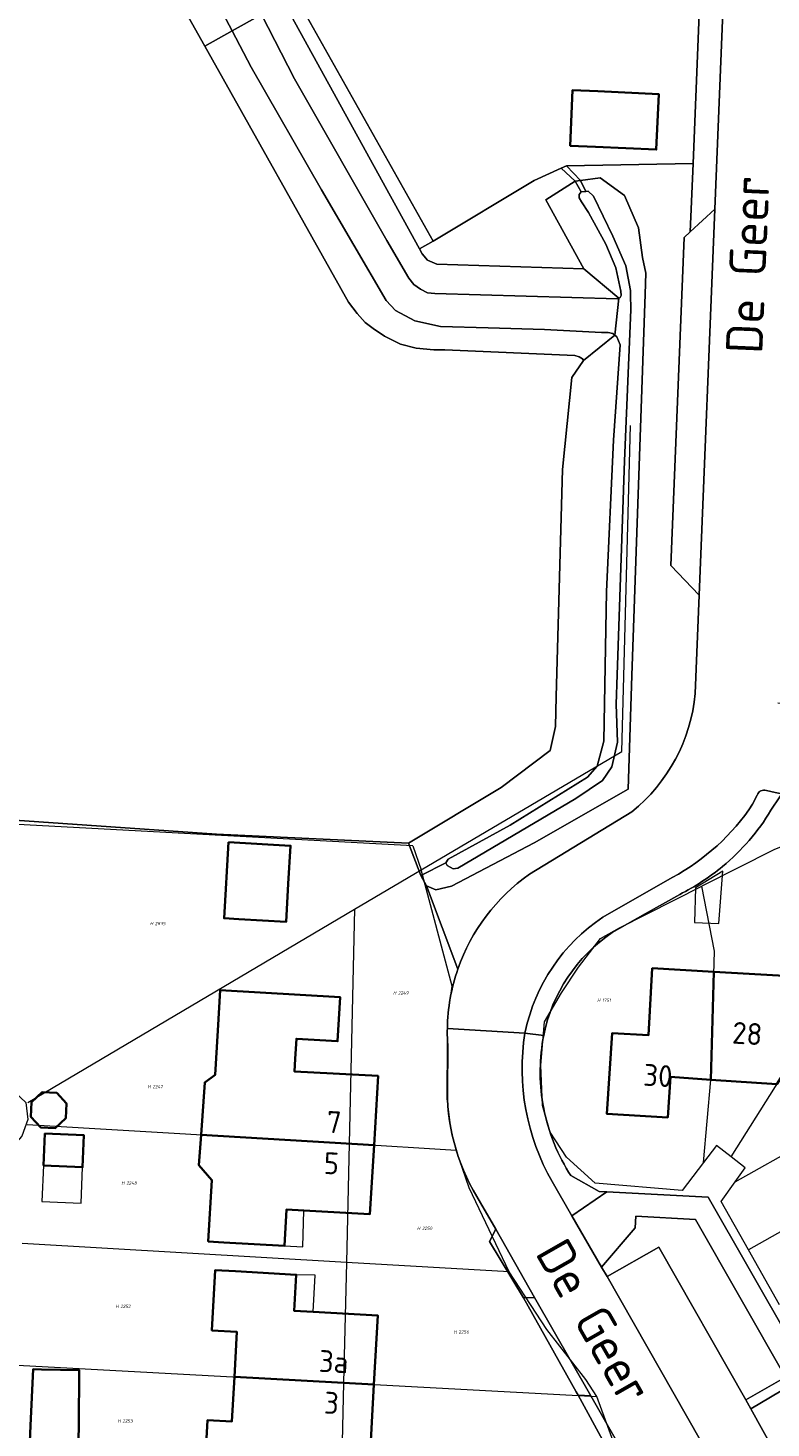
# Model space of a CAD drawing. Header units: metres. Extents: x 104777 to 177370, y 409697 to 438337.
# Tile 113 of 133: x 129681 to 129742, y 423448 to 423563. Entities that reach past the tile are written whole.
import ezdxf
from ezdxf.enums import TextEntityAlignment as Align
from ezdxf.lldxf.tags import DXFTag

# ---------------------------------------------------------------- set-up
doc = ezdxf.new("R2010")
doc.units = ezdxf.units.M
for name, color, linetype, lineweight in [('B-WE-GR-FRUITTEELT-GV', 40, 'Continuous', 13), ('B-WE-GR-GROENVOORZIENING-GV', 80, 'Continuous', 18), ('B-WE-GR-HAAG-GV', 90, 'Continuous', 13), ('B-WE-IE-TERREINAFSCHEIDING_KUNSTMATIG_HEKWERK-G', 20, 'IE-TERREINAFSCHEIDING_KUNSTMATIG-SO', 18), ('B-WE-KG-GRENS_PERCEEL-G', 150, 'KG-PERCEEL-SO', 18), ('B-WE-KG-GRENS_PERCEEL-S', 150, 'Continuous', 25), ('B-WE-OG-BEBOUWING-G', 7, 'Continuous', 35), ('B-WE-OG-BEBOUWING-GV', 7, 'Continuous', 35), ('B-WE-OG-BEBOUWING_HUISNUMMER-T18', 10, 'Continuous', 18), ('B-WE-OG-BEBOUWING_LUIFEL-GV', 7, 'Continuous', 18), ('B-WE-OG-BEBOUWING_STRAATNAAM-T18', 10, 'Continuous', 18), ('B-WE-OG-TERREIN_BEGROEID-GV', 7, 'Continuous', 18), ('B-WE-OG-TERREIN_ERF-GV', 7, 'Continuous', 18), ('B-WE-OG-TERREIN_OEVER-GV', 7, 'Continuous', 18), ('B-WE-OG-WATER_SLOOT-GV', 120, 'Continuous', 18), ('B-WE-VH-HALFVERHARDING_GRASBETONSTEEN-GV', 130, 'Continuous', 18), ('B-WE-VH-OPENVERHARDING_BETONSTRAATSTEEN-GV', 90, 'Continuous', 18), ('B-WE-VH-OPENVERHARDING_SIERBESTRATING-GV', 90, 'Continuous', 18), ('B-WE-VH-OPENVERHARDING_TEGEL-GV', 90, 'Continuous', 18)]:
    doc.layers.add(name, color=color, linetype=linetype, lineweight=lineweight)
doc.styles.add('NLCS-ISO', font='NLCS-ISO.ttf')
doc.styles.add('NLCS-ISO-M20-T18', font='NLCS-ISO.ttf', dxfattribs={"height": 0.036})
doc.styles.get("Standard").update_dxf_attribs({"font": 'Romans.shx'})
doc.linetypes.add('IE-TERREINAFSCHEIDING_KUNSTMATIG-SO', pattern='A,4,[82,NLCS.SHX,S=0.75,R=90,X=0,Y=0],4,-2', length=10)
tags = doc.linetypes.add('KG-PERCEEL-SO', pattern='A,5.5,-2,["P",Standard,S=1.8,R=0,X=-0.5,Y=-0.9],-2,5.5,-2,[5,NLCS.SHX,S=0.75,R=0,X=0,Y=0],-2', length=19).pattern_tags.tags
tags[6] = DXFTag(74, 10)

# ---------------------------------------------------------------- blocks, each defined once
blk = doc.blocks.new('SKG-PERCEELNUMMER-SO')
at = {"style": 'NLCS-ISO', "oblique": 10, "flags": 1}
for tag, p in [('GEMEENTECODE', (0, 2.55)), ('PERCEELGROOTTE', (0, -2.45))]:
    blk.add_attdef(tag, text='', height=1.8, dxfattribs=at).set_placement(p, align=Align.MIDDLE_CENTER)
at = {"style": 'NLCS-ISO', "oblique": 10}
blk.add_attdef('SECTIE', text='', height=1.8, dxfattribs=at).set_placement((-0.5, 0), align=Align.MIDDLE_RIGHT)
blk.add_attdef('PERCEELNUMMER', text='', height=1.8, dxfattribs=at).set_placement((0.5, 0), align=Align.MIDDLE_LEFT)

msp = doc.modelspace()

# ---------------------------------------------------------------- linework, layer by layer
at = {"layer": 'B-WE-GR-FRUITTEELT-GV', "ltscale": 20, "flags": 128}
msp.add_lwpolyline([(129665.253, 423498.873), (129696.506, 423496.691), (129712.287, 423495.944), (129719.909, 423500.548), (129723.951, 423503.577), (129724.4, 423505.56), (129724.438, 423508.028), (129724.955, 423526.723), (129725.745, 423534.303), (129726.7, 423535.689), (129726.609, 423535.833), (129726.336, 423536.005), (129725.987, 423536.098), (129715.285, 423536.577), (129714.383, 423536.563), (129712.922, 423536.714), (129711.625, 423537.028), (129710.311, 423537.699), (129709.396, 423538.314), (129708.727, 423538.832), (129708.057, 423539.57), (129707.361, 423540.498), (129695.536, 423561.575), (129687.805, 423575.357)], dxfattribs=at)
at = {"layer": 'B-WE-GR-GROENVOORZIENING-GV', "ltscale": 20, "flags": 128}
msp.add_lwpolyline([(129726.875, 423549.601), (129726.439, 423550.509), (129726.01, 423550.452), (129726.505, 423549.563)], close=True, dxfattribs=at)
at = {"layer": 'B-WE-GR-HAAG-GV', "ltscale": 20, "flags": 128}
msp.add_lwpolyline([(129726.01, 423550.452), (129726.505, 423549.563), (129726.875, 423549.601), (129726.439, 423550.509)], close=True, dxfattribs=at)
at = {"layer": 'B-WE-IE-TERREINAFSCHEIDING_KUNSTMATIG_HEKWERK-G', "ltscale": 20, "flags": 128}
for points in [[(129742.12, 423498.66), (129742.838, 423499.769)], [(129731.769, 423490.132), (129734.61, 423491.74)], [(129729.919, 423443.793), (129726.246, 423450.511)]]:
    msp.add_lwpolyline(points, dxfattribs=at)
at = {"layer": 'B-WE-IE-TERREINAFSCHEIDING_KUNSTMATIG_HEKWERK-G', "ltscale": 20}
for points in [[(129738.137, 423494.039, 0.0836872), (129742.12, 423498.66)], [(129734.61, 423491.74, 0.057644), (129738.137, 423494.039)]]:
    msp.add_lwpolyline(points, format="xyb", dxfattribs=at)
at = {"layer": 'B-WE-KG-GRENS_PERCEEL-G', "ltscale": 20, "flags": 128}
for points in [[(129713.329, 423493.746), (129729.847, 423503.511), (129730.565, 423530.34)], [(129712.66, 423495.729), (129664.36, 423498.351)], [(129712.66, 423495.729), (129713.329, 423493.746)], [(129751.22, 423492.85), (129750.34, 423494.43), (129747.53, 423492.89), (129746.29, 423494.729), (129745.111, 423495.716), (129743.757, 423495.991), (129742.365, 423495.404), (129736.435, 423492.408)], [(129707.855, 423490.509), (129713.329, 423493.746)], [(129716.214, 423470.69), (129715.774, 423472.513), (129715.477, 423474.901), (129715.505, 423479.662), (129715.535, 423481.664), (129715.88, 423484.193), (129713.329, 423493.746)], [(129736.573, 423469.667), (129734.82, 423467.373), (129727.656, 423467.975), (129725.303, 423470.094), (129723.955, 423472.168), (129723.331, 423474.355), (129723.188, 423477.673), (129723.487, 423481.259), (129724.885, 423483.645), (129726.271, 423485.744), (129728.099, 423488.111), (129729.647, 423488.979), (129736.435, 423492.408)], [(129736.573, 423469.667), (129737.162, 423476.482), (129737.472, 423487.053), (129736.435, 423492.408)], [(129738.838, 423470.139), (129748.05, 423484.76), (129750.979, 423486.637), (129753.707, 423488.124), (129751.165, 423492.821), (129751.22, 423492.85)], [(129680.976, 423474.612), (129707.855, 423490.509)], [(129707.855, 423490.509), (129707.407, 423471.225)], [(129739.171, 423468.063), (129761.438, 423480.58)], [(129764.002, 423475.846), (129740.26, 423462.487)], [(129680.903, 423472.787), (129707.407, 423471.225)], [(129707.407, 423471.225), (129707.18, 423461.437)], [(129707.407, 423471.225), (129716.214, 423470.69)], [(129720.579, 423460.655), (129717.284, 423467.566), (129716.214, 423470.69)], [(129738.838, 423470.139), (129737.641, 423471.065), (129736.573, 423469.667)], [(129739.171, 423468.063), (129740.006, 423469.234), (129738.838, 423470.139)], [(129740.26, 423462.487), (129738.015, 423466.442), (129739.171, 423468.063)], [(129707.18, 423461.437), (129680.514, 423462.994)], [(129742.83, 423457.961), (129740.26, 423462.487)], [(129707.18, 423461.437), (129706.95, 423451.526)], [(129720.579, 423460.655), (129707.18, 423461.437)], [(129727.779, 423450.391), (129726.882, 423451.813), (129723.681, 423455.912), (129720.579, 423460.655)], [(129680.117, 423452.988), (129706.95, 423451.526)], [(129706.95, 423451.526), (129706.724, 423441.776)], [(129706.95, 423451.526), (129727.779, 423450.391)], [(129731.201, 423440.322), (129729.815, 423444.846), (129727.779, 423450.391)]]:
    msp.add_lwpolyline(points, dxfattribs=at)
at = {"layer": 'B-WE-OG-BEBOUWING-G', "ltscale": 20, "flags": 128}
for points in [[(129737.162, 423476.482), (129737.422, 423485.362), (129732.35, 423485.65), (129732.03, 423480.14), (129729.04, 423480.3), (129728.61, 423473.68), (129733.63, 423473.37), (129733.84, 423476.71)], [(129737.422, 423485.362), (129737.162, 423476.482), (129742.6, 423476.11), (129748.05, 423484.76)], [(129702.968, 423478.194), (129703.062, 423479.846), (129706.457, 423479.653), (129706.663, 423483.287), (129696.799, 423483.848), (129696.604, 423480.543), (129696.388, 423476.889), (129695.519, 423476.255), (129695.221, 423471.943), (129709.455, 423471.101), (129709.79, 423476.79), (129702.91, 423477.17)], [(129702.09, 423462.8), (129702.25, 423465.79), (129703.682, 423465.713), (129709.12, 423465.42), (129709.455, 423471.101), (129695.221, 423471.943), (129695.049, 423469.458), (129696.118, 423468.221), (129695.82, 423463.17), (129697.1, 423463.08)], [(129709.45, 423451.39), (129709.76, 423457.08), (129704.459, 423457.373), (129702.88, 423457.46), (129703.05, 423460.43), (129698.05, 423460.71), (129696.392, 423460.803), (129696.121, 423455.841), (129698.165, 423455.729), (129697.962, 423452.016)], [(129709.45, 423451.39), (129697.962, 423452.016), (129697.762, 423448.354), (129695.76, 423448.463), (129695.486, 423443.457), (129697.1, 423443.37), (129701.158, 423443.151), (129702.1, 423443.1), (129702.26, 423446.07), (129707.101, 423445.81), (129709.14, 423445.7)]]:
    msp.add_lwpolyline(points, close=True, dxfattribs=at)
at = {"layer": 'B-WE-OG-BEBOUWING-GV', "ltscale": 20, "flags": 128}
for points in [[(129727.88, 423557.86), (129725.797, 423557.956), (129725.597, 423553.372), (129727.68, 423553.28), (129732.68, 423553.06), (129732.88, 423557.63)], [(129697.485, 423496.04), (129697.116, 423489.77), (129698.332, 423489.698), (129702.218, 423489.469), (129702.402, 423492.604), (129702.587, 423495.74)], [(129737.162, 423476.482), (129737.422, 423485.362), (129732.35, 423485.65), (129732.03, 423480.14), (129729.04, 423480.3), (129728.61, 423473.68), (129733.63, 423473.37), (129733.84, 423476.71)], [(129737.422, 423485.362), (129737.162, 423476.482), (129742.6, 423476.11), (129748.05, 423484.76)], [(129702.968, 423478.194), (129703.062, 423479.846), (129706.457, 423479.653), (129706.663, 423483.287), (129696.799, 423483.848), (129696.604, 423480.543), (129696.388, 423476.889), (129695.519, 423476.255), (129695.221, 423471.943), (129709.455, 423471.101), (129709.79, 423476.79), (129702.91, 423477.17)], [(129683.343, 423475.397), (129682.145, 423475.446), (129681.264, 423474.634), (129681.214, 423473.436), (129682.027, 423472.554), (129683.225, 423472.505), (129684.106, 423473.317), (129684.156, 423474.515)], [(129682.254, 423469.414), (129685.474, 423469.273), (129685.589, 423471.902), (129682.368, 423472.043)], [(129702.09, 423462.8), (129702.25, 423465.79), (129703.682, 423465.713), (129709.12, 423465.42), (129709.455, 423471.101), (129695.221, 423471.943), (129695.049, 423469.458), (129696.118, 423468.221), (129695.82, 423463.17), (129697.1, 423463.08)], [(129709.45, 423451.39), (129709.76, 423457.08), (129704.459, 423457.373), (129702.88, 423457.46), (129703.05, 423460.43), (129698.05, 423460.71), (129696.392, 423460.803), (129696.121, 423455.841), (129698.165, 423455.729), (129697.962, 423452.016)], [(129685.16, 423448.023), (129685.185, 423452.573), (129682.092, 423452.63), (129681.394, 423452.638), (129681.19, 423448), (129680.987, 423443.361), (129682.051, 423443.384), (129685.049, 423443.328)], [(129709.45, 423451.39), (129697.962, 423452.016), (129697.762, 423448.354), (129695.76, 423448.463), (129695.486, 423443.457), (129697.1, 423443.37), (129701.158, 423443.151), (129702.1, 423443.1), (129702.26, 423446.07), (129707.101, 423445.81), (129709.14, 423445.7)]]:
    msp.add_lwpolyline(points, close=True, dxfattribs=at)
at = {"layer": 'B-WE-OG-BEBOUWING_LUIFEL-GV', "ltscale": 20, "flags": 128}
for points in [[(129735.921, 423492.272), (129735.818, 423489.41), (129737.837, 423489.33), (129738.158, 423493.638)], [(129685.474, 423469.273), (129682.254, 423469.414), (129682.125, 423466.456), (129685.345, 423466.316)], [(129703.682, 423465.713), (129702.25, 423465.79), (129702.09, 423462.8), (129703.603, 423462.718)], [(129703.05, 423460.43), (129702.88, 423457.46), (129704.459, 423457.373), (129704.611, 423460.381)]]:
    msp.add_lwpolyline(points, close=True, dxfattribs=at)
at = {"layer": 'B-WE-OG-TERREIN_BEGROEID-GV', "ltscale": 20, "flags": 128}
for points in [[(129702.01, 423565.207), (129713.186, 423544.879), (129714.32, 423545.503), (129702.977, 423565.738)], [(129713.186, 423544.879), (129713.412, 423544.468), (129713.868, 423543.947), (129714.617, 423543.621), (129726.73, 423543.24), (129723.6, 423548.92), (129726.01, 423550.452), (129724.846, 423551.52), (129722.641, 423550.514), (129714.32, 423545.503)], [(129726.439, 423550.509), (129725.294, 423551.724), (129724.846, 423551.52), (129726.01, 423550.452)], [(129743.31, 423451.982), (129735.91, 423464.98), (129731, 423465.25), (129730.95, 423464.3), (129728.18, 423461.05), (129728.626, 423460.268), (129732.882, 423462.696), (129740.048, 423450.135)], [(129722.673, 423458.555), (129721.757, 423458.524), (129726.096, 423450.786), (129726.246, 423450.511), (129727.298, 423450.45)]]:
    msp.add_lwpolyline(points, close=True, dxfattribs=at)
for points in [[(129735.89, 423508.27), (129736.2, 423516.36), (129733.88, 423518.81), (129734.98, 423545.82), (129735.478, 423546.282), (129735.704, 423551.897), (129725.294, 423551.724), (129726.439, 423550.509), (129728.059, 423550.726), (129730.055, 423549.273), (129731.215, 423546.602), (129731.56, 423544.182), (129731.82, 423542.88), (129731.761, 423541.151), (129730.682, 423509.761), (129730.36, 423500.4), (129722.639, 423495.972), (129715.828, 423492.417), (129714.545, 423492.102), (129713.762, 423492.43), (129716.356, 423485.589)], [(129722.24, 423493.39), (129730.66, 423498.53)], [(129739.93, 423439.12), (129750.86, 423438.72), (129743.701, 423451.294), (129740.47, 423449.395), (129743.997, 423442.986), (129739.18, 423440.416), (129739.26, 423439.92)]]:
    msp.add_lwpolyline(points, dxfattribs=at)
at = {"layer": 'B-WE-OG-TERREIN_BEGROEID-GV', "ltscale": 20}
for points in [[(129730.66, 423498.53, 0.2022667), (129735.89, 423508.27)], [(129716.356, 423485.589, -0.157913), (129722.24, 423493.39)]]:
    msp.add_lwpolyline(points, format="xyb", dxfattribs=at)
at = {"layer": 'B-WE-OG-TERREIN_ERF-GV', "ltscale": 20, "flags": 128}
for points in [[(129702.977, 423565.738), (129714.32, 423545.503), (129722.641, 423550.514), (129724.846, 423551.52), (129725.294, 423551.724), (129735.704, 423551.897), (129737, 423584.1)], [(129742.838, 423499.769), (129742.12, 423498.66)], [(129713.762, 423492.43), (129713.301, 423493.292), (129712.287, 423495.944), (129696.506, 423496.691), (129665.253, 423498.873), (129679.525, 423475.803), (129680.796, 423474.594), (129680.978, 423473.205), (129680.466, 423471.824), (129679.271, 423470.449), (129645.791, 423450.833), (129632.995, 423442.911)], [(129716.356, 423485.589), (129713.762, 423492.43)], [(129734.61, 423491.74), (129731.769, 423490.132), (129729.06, 423488.6)], [(129742.6, 423476.11), (129737.162, 423476.482), (129733.84, 423476.71), (129733.63, 423473.37), (129728.61, 423473.68), (129729.04, 423480.3), (129732.03, 423480.14), (129732.35, 423485.65), (129737.422, 423485.362), (129748.05, 423484.76)], [(129715.49, 423475.53), (129715.53, 423479.21)], [(129725.47, 423468.86), (129725.66, 423468.59), (129727.98, 423467.29), (129728.605, 423467.257), (129736.96, 423466.82), (129754.03, 423436.94)], [(129730.434, 423442.852), (129726.246, 423450.511), (129726.096, 423450.786), (129721.757, 423458.524), (129718.962, 423463.162), (129719.471, 423464.166), (129718.23, 423466.34)]]:
    msp.add_lwpolyline(points, dxfattribs=at)
for points in [[(129725.597, 423553.372), (129725.797, 423557.956), (129727.88, 423557.86), (129732.88, 423557.63), (129732.68, 423553.06), (129727.68, 423553.28)], [(129698.332, 423489.698), (129697.116, 423489.77), (129697.485, 423496.04), (129702.587, 423495.74), (129702.402, 423492.604), (129702.218, 423489.469)], [(129703.682, 423465.713), (129702.25, 423465.79), (129702.09, 423462.8), (129697.1, 423463.08), (129695.82, 423463.17), (129696.118, 423468.221), (129695.049, 423469.458), (129695.221, 423471.943), (129695.519, 423476.255), (129696.388, 423476.889), (129696.604, 423480.543), (129696.799, 423483.848), (129706.663, 423483.287), (129706.457, 423479.653), (129703.062, 423479.846), (129702.968, 423478.194), (129702.91, 423477.17), (129709.79, 423476.79), (129709.455, 423471.101), (129709.12, 423465.42)], [(129683.343, 423475.397), (129684.156, 423474.515), (129684.106, 423473.317), (129683.225, 423472.505), (129682.027, 423472.554), (129681.214, 423473.436), (129681.264, 423474.634), (129682.145, 423475.446)], [(129685.474, 423469.273), (129682.254, 423469.414), (129682.368, 423472.043), (129685.589, 423471.902)], [(129704.459, 423457.373), (129709.76, 423457.08), (129709.45, 423451.39), (129709.14, 423445.7), (129707.101, 423445.81), (129702.26, 423446.07), (129702.1, 423443.1), (129701.158, 423443.151), (129697.1, 423443.37), (129695.486, 423443.457), (129695.76, 423448.463), (129697.762, 423448.354), (129697.962, 423452.016), (129698.165, 423455.729), (129696.121, 423455.841), (129696.392, 423460.803), (129698.05, 423460.71), (129703.05, 423460.43), (129702.88, 423457.46)], [(129685.16, 423448.023), (129685.049, 423443.328), (129682.051, 423443.384), (129680.987, 423443.361), (129681.19, 423448), (129681.394, 423452.638), (129682.092, 423452.63), (129685.185, 423452.573)]]:
    msp.add_lwpolyline(points, close=True, dxfattribs=at)
at = {"layer": 'B-WE-OG-TERREIN_ERF-GV', "ltscale": 20}
for points in [[(129742.12, 423498.66, -0.0836872), (129738.137, 423494.039)], [(129738.137, 423494.039, -0.057644), (129734.61, 423491.74)], [(129729.06, 423488.6, 0.1978741), (129723.42, 423480.13)], [(129715.488, 423480.707, -0.0788162), (129716.356, 423485.589)], [(129715.53, 423479.21, -0.0240479), (129715.488, 423480.707)], [(129723.42, 423480.13, 0.0901346), (129723.352, 423474.494)], [(129718.23, 423466.34, -0.1434477), (129715.49, 423475.53)], [(129723.352, 423474.494, 0.096216), (129725.47, 423468.86)]]:
    msp.add_lwpolyline(points, format="xyb", dxfattribs=at)
at = {"layer": 'B-WE-OG-TERREIN_OEVER-GV', "ltscale": 20, "flags": 128}
for points in [[(129695.536, 423561.575), (129697.776, 423562.831), (129694.078, 423569.858), (129689.055, 423578.691), (129687.131, 423581.262), (129685.522, 423582.62), (129684.017, 423583.539), (129683.694, 423583.681), (129682.256, 423580.974), (129683.801, 423580.072), (129684.866, 423579.076), (129685.945, 423577.915), (129687.805, 423575.357)], [(129726.73, 423543.24), (129714.617, 423543.621), (129713.868, 423543.947), (129713.412, 423544.468), (129713.186, 423544.879), (129702.01, 423565.207), (129700.193, 423564.187), (129702.919, 423558.884), (129710.498, 423545.578), (129712.328, 423542.465), (129712.733, 423541.951), (129713.28, 423541.551), (129713.869, 423541.257), (129714.459, 423541.215), (129729.486, 423540.773), (129729.603, 423540.83)], [(129695.536, 423561.575), (129707.361, 423540.498), (129708.057, 423539.57), (129708.727, 423538.832), (129709.396, 423538.314), (129710.311, 423537.699), (129711.625, 423537.028), (129712.922, 423536.714), (129714.383, 423536.563), (129715.285, 423536.577), (129725.987, 423536.098), (129726.336, 423536.005), (129726.609, 423535.833), (129726.7, 423535.689), (129729.267, 423537.776), (129729.111, 423537.922), (129728.734, 423537.985), (129728.17, 423537.985), (129723.487, 423538.235), (129718.839, 423538.382), (129714.93, 423538.486), (129712.819, 423538.967), (129711.23, 423539.803), (129710.457, 423540.639), (129705.142, 423549.738), (129699.35, 423559.84), (129697.776, 423562.831)], [(129713.301, 423493.292), (129713.762, 423492.43), (129714.545, 423492.102), (129715.828, 423492.417), (129722.639, 423495.972), (129730.36, 423500.4), (129730.682, 423509.761), (129731.761, 423541.151), (129731.82, 423542.88), (129731.56, 423544.182), (129731.215, 423546.602), (129730.055, 423549.273), (129728.059, 423550.726), (129726.439, 423550.509), (129726.875, 423549.601), (129727.068, 423549.621), (129727.527, 423549.213), (129729.117, 423545.923), (129730.163, 423543.489), (129730.563, 423541.443), (129730.565, 423541.191), (129730.574, 423539.851), (129730.065, 423527.431), (129729.468, 423509.802), (129729.387, 423507.406), (129729.481, 423504.256), (129729.025, 423502.24), (129728.262, 423501.1), (129726.062, 423499.63), (129716.338, 423493.909), (129715.97, 423493.841), (129715.474, 423494.105), (129715.369, 423494.322)], [(129729.603, 423540.83), (129729.721, 423540.888), (129729.787, 423541.053), (129729.762, 423541.391), (129729.349, 423543.332), (129728.525, 423545.27), (129727.114, 423547.87), (129726.528, 423548.744), (129726.339, 423549.074), (129726.33, 423549.346), (129726.505, 423549.563), (129726.01, 423550.452), (129723.6, 423548.92), (129726.73, 423543.24)], [(129712.287, 423495.944), (129713.301, 423493.292), (129715.369, 423494.322), (129715.559, 423494.626), (129720.659, 423497.447), (129727.035, 423501.396), (129727.806, 423502.304), (129728.373, 423504.343), (129728.587, 423516.662), (129729.152, 423529.131), (129729.696, 423536.982), (129729.424, 423537.629), (129729.267, 423537.776), (129726.7, 423535.689), (129725.745, 423534.303), (129724.955, 423526.723), (129724.438, 423508.028), (129724.4, 423505.56), (129723.951, 423503.577), (129719.909, 423500.548)]]:
    msp.add_lwpolyline(points, close=True, dxfattribs=at)
at = {"layer": 'B-WE-OG-WATER_SLOOT-GV', "ltscale": 20, "flags": 128}
for points in [[(129697.776, 423562.831), (129700.193, 423564.187), (129696.726, 423570.932), (129690.981, 423580.65), (129689.566, 423582.317), (129688.514, 423583.326), (129687.251, 423584.462), (129685.968, 423585.346), (129684.872, 423585.899), (129683.694, 423583.681), (129684.017, 423583.539), (129685.522, 423582.62), (129687.131, 423581.262), (129689.055, 423578.691), (129694.078, 423569.858)], [(129697.776, 423562.831), (129699.35, 423559.84), (129705.142, 423549.738), (129710.457, 423540.639), (129711.23, 423539.803), (129712.819, 423538.967), (129714.93, 423538.486), (129718.839, 423538.382), (129723.487, 423538.235), (129728.17, 423537.985), (129728.734, 423537.985), (129729.111, 423537.922), (129729.267, 423537.776), (129729.603, 423540.83), (129729.486, 423540.773), (129714.459, 423541.215), (129713.869, 423541.257), (129713.28, 423541.551), (129712.733, 423541.951), (129712.328, 423542.465), (129710.498, 423545.578), (129702.919, 423558.884), (129700.193, 423564.187)], [(129715.369, 423494.322), (129715.474, 423494.105), (129715.97, 423493.841), (129716.338, 423493.909), (129726.062, 423499.63), (129728.262, 423501.1), (129729.025, 423502.24), (129729.481, 423504.256), (129729.387, 423507.406), (129729.468, 423509.802), (129730.065, 423527.431), (129730.574, 423539.851), (129730.565, 423541.191), (129730.563, 423541.443), (129730.163, 423543.489), (129729.117, 423545.923), (129727.527, 423549.213), (129727.068, 423549.621), (129726.875, 423549.601), (129726.505, 423549.563), (129726.33, 423549.346), (129726.339, 423549.074), (129726.528, 423548.744), (129727.114, 423547.87), (129728.525, 423545.27), (129729.349, 423543.332), (129729.762, 423541.391), (129729.787, 423541.053), (129729.721, 423540.888), (129729.603, 423540.83), (129729.267, 423537.776), (129729.424, 423537.629), (129729.696, 423536.982), (129729.152, 423529.131), (129728.587, 423516.662), (129728.373, 423504.343), (129727.806, 423502.304), (129727.035, 423501.396), (129720.659, 423497.447), (129715.559, 423494.626)]]:
    msp.add_lwpolyline(points, close=True, dxfattribs=at)
at = {"layer": 'B-WE-VH-HALFVERHARDING_GRASBETONSTEEN-GV', "ltscale": 20, "flags": 128}
msp.add_lwpolyline([(129730.434, 423442.852), (129731.26, 423443.531), (129731.19, 423443.63), (129727.298, 423450.45), (129726.246, 423450.511)], close=True, dxfattribs=at)
at = {"layer": 'B-WE-VH-OPENVERHARDING_BETONSTRAATSTEEN-GV', "ltscale": 20, "flags": 128}
for points in [[(129739.31, 423592.65), (129739.144, 423588.571), (129738.959, 423584.02), (129737.5, 423548.16), (129736.2, 423516.36), (129735.89, 423508.27)], [(129741.74, 423500.29), (129742.469, 423500.134), (129743, 423500.02), (129743.971, 423507.44), (129742.681, 423507.48)], [(129742.12, 423498.66), (129742.838, 423499.769), (129743, 423500.02), (129742.469, 423500.134), (129741.74, 423500.29)], [(129740.99, 423499.9), (129740.61, 423499.17)], [(129740.61, 423499.17), (129740.99, 423499.9)], [(129730.66, 423498.53), (129722.24, 423493.39)], [(129734, 423493.14), (129728.28, 423489.85)], [(129728.28, 423489.85), (129734, 423493.14)], [(129729.06, 423488.6), (129731.769, 423490.132), (129734.61, 423491.74)], [(129715.488, 423480.707), (129721.876, 423480.323)], [(129721.876, 423480.323), (129715.488, 423480.707)], [(129721.89, 423480.41), (129721.876, 423480.323), (129723.42, 423480.13)], [(129721.876, 423480.323), (129721.89, 423480.41)], [(129723.42, 423480.13), (129721.876, 423480.323)], [(129715.53, 423479.21), (129715.49, 423475.53)], [(129724.12, 423468.1), (129725.741, 423465.286)], [(129737.41, 423444.87), (129728.626, 423460.268), (129728.18, 423461.05), (129725.741, 423465.286), (129724.12, 423468.1)], [(129725.741, 423465.286), (129728.605, 423467.257), (129727.98, 423467.29), (129725.66, 423468.59), (129725.47, 423468.86)], [(129718.23, 423466.34), (129719.471, 423464.166), (129722.673, 423458.555), (129727.298, 423450.45), (129731.19, 423443.63), (129731.26, 423443.531)]]:
    msp.add_lwpolyline(points, dxfattribs=at)
for points in [[(129737.5, 423548.16), (129735.478, 423546.282), (129734.98, 423545.82), (129733.88, 423518.81), (129736.2, 423516.36)], [(129721.757, 423458.524), (129722.673, 423458.555), (129719.471, 423464.166), (129718.962, 423463.162)]]:
    msp.add_lwpolyline(points, close=True, dxfattribs=at)
at = {"layer": 'B-WE-VH-OPENVERHARDING_BETONSTRAATSTEEN-GV', "ltscale": 20}
for points in [[(129735.89, 423508.27, -0.2022667), (129730.66, 423498.53)], [(129741.74, 423500.29, 0.4402184), (129740.99, 423499.9)], [(129740.99, 423499.9, -0.4402184), (129741.74, 423500.29)], [(129740.61, 423499.17, -0.1249982), (129734, 423493.14)], [(129734, 423493.14, 0.1249982), (129740.61, 423499.17)], [(129738.137, 423494.039, 0.0836872), (129742.12, 423498.66)], [(129722.24, 423493.39, 0.157913), (129716.356, 423485.589)], [(129734.61, 423491.74, 0.057644), (129738.137, 423494.039)], [(129728.28, 423489.85, 0.1963499), (129721.89, 423480.41)], [(129721.89, 423480.41, -0.1963499), (129728.28, 423489.85)], [(129723.42, 423480.13, -0.1978741), (129729.06, 423488.6)], [(129716.356, 423485.589, 0.0788162), (129715.488, 423480.707)], [(129715.488, 423480.707, 0.0240479), (129715.53, 423479.21)], [(129721.876, 423480.323, 0.1718246), (129724.12, 423468.1)], [(129724.12, 423468.1, -0.1718246), (129721.876, 423480.323)], [(129723.352, 423474.494, -0.0901346), (129723.42, 423480.13)], [(129715.49, 423475.53, 0.1434477), (129718.23, 423466.34)], [(129725.47, 423468.86, -0.096216), (129723.352, 423474.494)]]:
    msp.add_lwpolyline(points, format="xyb", dxfattribs=at)
at = {"layer": 'B-WE-VH-OPENVERHARDING_SIERBESTRATING-GV', "ltscale": 20, "flags": 128}
msp.add_lwpolyline([(129739.18, 423440.416), (129743.997, 423442.986), (129740.47, 423449.395), (129740.048, 423450.135), (129732.882, 423462.696), (129728.626, 423460.268), (129737.41, 423444.87)], dxfattribs=at)
at = {"layer": 'B-WE-VH-OPENVERHARDING_TEGEL-GV', "ltscale": 20, "flags": 128}
for points in [[(129735.478, 423546.282), (129737.5, 423548.16), (129738.959, 423584.02), (129737, 423584.1), (129735.704, 423551.897)], [(129743.701, 423451.294), (129743.31, 423451.982), (129740.048, 423450.135), (129740.47, 423449.395)]]:
    msp.add_lwpolyline(points, close=True, dxfattribs=at)
msp.add_lwpolyline([(129754.03, 423436.94), (129736.96, 423466.82), (129728.605, 423467.257), (129725.741, 423465.286), (129728.18, 423461.05), (129730.95, 423464.3), (129731, 423465.25), (129735.91, 423464.98), (129743.31, 423451.982), (129743.701, 423451.294), (129750.86, 423438.72)], dxfattribs=at)

# ---------------------------------------------------------------- block references
at = {"layer": 'B-WE-KG-GRENS_PERCEEL-S', "ltscale": 20, "xscale": 0.15, "yscale": 0.15, "zscale": 0.15}
for p, values in [((129691.36, 423489.338), {'PERCEELNUMMER': '2835', 'SECTIE': 'H'}), ((129711.362, 423483.62), {'PERCEELNUMMER': '2249', 'SECTIE': 'H'}), ((129728.155, 423483.026), {'PERCEELNUMMER': '1751', 'SECTIE': 'H'}), ((129691.158, 423475.914), {'PERCEELNUMMER': '2247', 'SECTIE': 'H'}), ((129688.998, 423467.971), {'PERCEELNUMMER': '2248', 'SECTIE': 'H'}), ((129713.334, 423464.248), {'PERCEELNUMMER': '2250', 'SECTIE': 'H'}), ((129688.511, 423457.82), {'PERCEELNUMMER': '2252', 'SECTIE': 'H'}), ((129716.345, 423455.716), {'PERCEELNUMMER': '2256', 'SECTIE': 'H'}), ((129688.68, 423448.384), {'PERCEELNUMMER': '2253', 'SECTIE': 'H'})]:
    msp.add_blockref('SKG-PERCEELNUMMER-SO', p, dxfattribs=at).add_auto_attribs(values)

# ---------------------------------------------------------------- texts
at = {"layer": 'B-WE-OG-BEBOUWING_HUISNUMMER-T18', "ltscale": 20, "style": 'NLCS-ISO-M20-T18'}
for s, rotation, p in [('28', 356.1, (129740.175, 423480.285)), ('30', 356.3, (129732.822, 423476.821)), ('7', 356.8, (129706.164, 423472.984)), ('5', 356.9, (129705.955, 423469.596)), ('3a', 356.8, (129706.145, 423453.274)), ('3', 356.9, (129705.961, 423449.877))]:
    msp.add_text(s, height=1.8, rotation=rotation, dxfattribs=at).set_placement(p, align=Align.MIDDLE)
at = {"layer": 'B-WE-OG-BEBOUWING_STRAATNAAM-T18', "ltscale": 20, "style": 'NLCS-ISO-M20-T18'}
for rotation, p in [(87.6, (129740.197, 423543.588)), (299.7, (129727.603, 423456.59))]:
    msp.add_text('De Geer', height=3, rotation=rotation, dxfattribs=at).set_placement(p, align=Align.MIDDLE)

doc.saveas('drawing.dxf')
